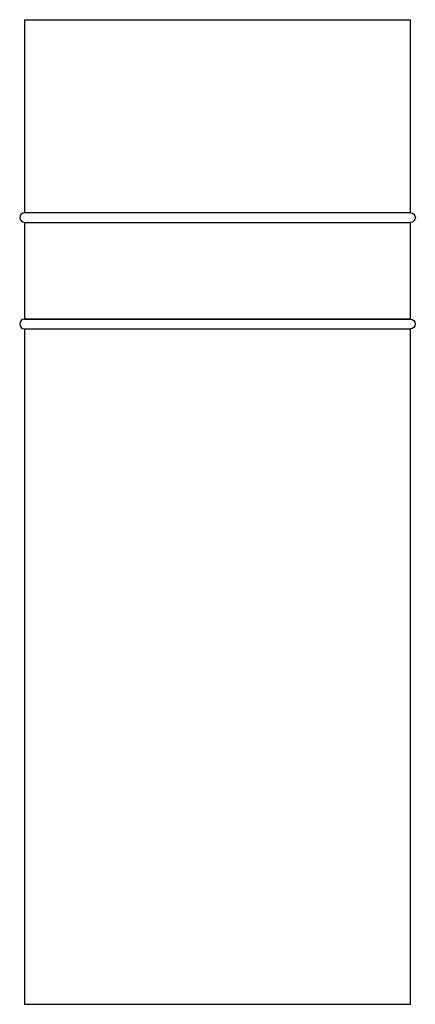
# Paper-space layout '_Izquierda' of a CAD drawing. Header units: millimetres. Extents: x -20 to 21, y -57 to 45.
import ezdxf

# ---------------------------------------------------------------- set-up
doc = ezdxf.new("R2010")
doc.units = ezdxf.units.MM

psp = doc.layouts.new('_Izquierda')

# ---------------------------------------------------------------- linework, layer by layer
at = {"color": 7, "linetype": 'Continuous', "lineweight": 25}
for p, q in [((-20, 44.83), (-20, 24.85)), ((-20, 44.83), (20, 44.83)), ((20, 24.85), (20, 44.83)), ((20.01, 24.85), (-19.99, 24.85)), ((-20, 23.84), (-20, 13.84)), ((-20, 23.84), (20, 23.84)), ((-19.99, 23.85), (20.01, 23.85)), ((20, 13.84), (20, 23.84)), ((-20, 13.84), (20, 13.84)), ((20, 13.83), (-20, 13.83)), ((-20, 12.83), (20, 12.83)), ((-20, 12.83), (-20, -57.1)), ((20, -57.1), (20, 12.83)), ((-20, -57.1), (20, -57.1))]:
    psp.add_line(p, q, dxfattribs=at)
at = {"color": 7, "linetype": 'Continuous', "lineweight": 25, "flags": 128}
for points in [[(20.01, 24.85), (20.2, 24.81), (20.36, 24.7), (20.47, 24.54), (20.51, 24.35), (20.47, 24.15), (20.36, 23.99), (20.2, 23.88), (20.01, 23.85), (20.01, 23.85)], [(20, 13.83), (20.19, 13.79), (20.35, 13.68), (20.46, 13.52), (20.5, 13.33), (20.46, 13.13), (20.35, 12.97), (20.19, 12.86), (20, 12.83), (20, 12.83)]]:
    psp.add_lwpolyline(points, dxfattribs=at)
at = {"color": 7, "linetype": 'Continuous', "lineweight": 25}
for centre in [(-19.99, 24.35), (-20, 13.33)]:
    psp.add_arc(centre, 0.5, 90, 270, dxfattribs=at)

doc.saveas('drawing.dxf')
